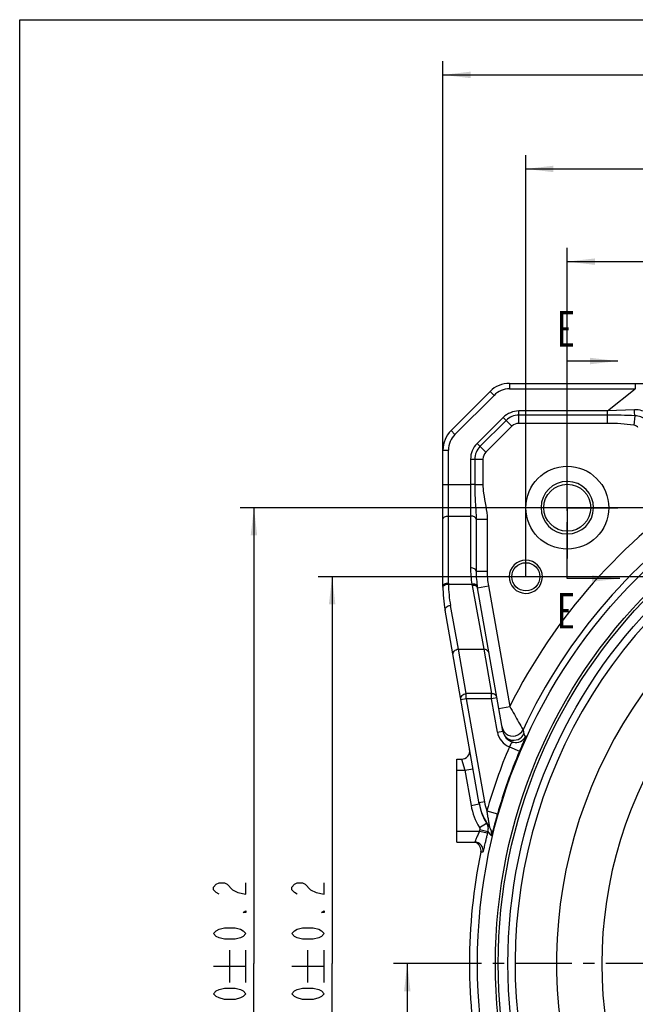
# Model space of a CAD drawing. Header units: millimetres. Extents: x 0 to 990, y 0 to 700.
# Tile 5 of 8: x 0 to 223, y 344 to 700. Entities that reach past the tile are written whole.
import ezdxf

# ---------------------------------------------------------------- set-up
doc = ezdxf.new("R2010")
doc.units = ezdxf.units.MM
doc.header["$LTSCALE"] = 54.45
doc.linetypes.add('CENTER', pattern=[0.6, 0.375, -0.075, 0.075, -0.075])
doc.layers.get('0').update_dxf_attribs({"linetype": 'CONTINUOUS'})
for name, color, linetype in [('010678030000_DXF_AXIS', 7, 'CONTINUOUS'), ('010678030000_DXF_DIMENSION', 7, 'CONTINUOUS'), ('010678030000_DXF_FORMAT', 7, 'CONTINUOUS'), ('010678030000_DXF_HATCHING', 7, 'CONTINUOUS'), ('010678030000DXF_CONTINUOUS_LINE', 7, 'CONTINUOUS')]:
    doc.layers.add(name, color=color, linetype=linetype)
doc.styles.get("Standard").update_dxf_attribs({"font": 'txt', "width": 0.7})
doc.dimstyles.new('DIMSTYLE_1', dxfattribs={"dimtxt": 11.666667, "dimasz": 10, "dimexe": 1.5, "dimexo": 0, "dimgap": 0.875, "dimtad": 1, "dimdsep": 46, "dimtxsty": 'Standard', "dimblk": '_FILLED', "dimblk1": '_FILLED', "dimblk2": '_FILLED', "dimcen": 0.09, "dimclrt": 5, "dimazin": 2, "dimtp": 0.01, "dimtm": 0.01, "dimtfac": 1, "dimtofl": 0, "dimtmove": 0, "dimatfit": 3, "dimldrblk": '_FILLED', "dimfxl": 0, "dimtolj": 1, "dimarcsym": 0})
doc.dimstyles.new('DIMSTYLE_3', dxfattribs={"dimtxt": 11.666667, "dimasz": 10, "dimexe": 1.5, "dimexo": 0, "dimgap": 0.875, "dimtad": 1, "dimdsep": 46, "dimtxsty": 'Standard', "dimblk": '_FILLED', "dimblk1": '_FILLED', "dimblk2": '_FILLED', "dimcen": 0.09, "dimclrt": 5, "dimazin": 2, "dimtol": 1, "dimtp": 0.03, "dimtm": 0.03, "dimtfac": 1, "dimtofl": 0, "dimtmove": 0, "dimatfit": 3, "dimldrblk": '_FILLED', "dimfxl": 0, "dimtolj": 1, "dimarcsym": 0})
doc.dimstyles.new('DIMSTYLE_4', dxfattribs={"dimtxt": 11.666667, "dimasz": 10, "dimexe": 1.5, "dimexo": 0, "dimgap": 0.875, "dimtad": 1, "dimdsep": 46, "dimtxsty": 'Standard', "dimblk": '_FILLED', "dimblk1": '_FILLED', "dimblk2": '_FILLED', "dimcen": 0.09, "dimclrt": 5, "dimazin": 2, "dimtol": 1, "dimtp": 0.2, "dimtm": 0.2, "dimtfac": 1, "dimtofl": 0, "dimtmove": 0, "dimatfit": 3, "dimldrblk": '_FILLED', "dimfxl": 0, "dimtolj": 1, "dimarcsym": 0})
doc.dimstyles.get("Standard").update_dxf_attribs({"dimtxt": 11.666667, "dimasz": 10, "dimexe": 1.5, "dimexo": 0, "dimtad": 1, "dimdsep": 46, "dimtxsty": 'Standard', "dimblk": '_FILLED', "dimblk1": '_FILLED', "dimblk2": '_FILLED', "dimcen": 0.09, "dimclrt": 5, "dimazin": 2, "dimtol": 1, "dimtp": 0.01, "dimtm": 0.01, "dimtfac": 1, "dimtofl": 0, "dimtmove": 0, "dimatfit": 3, "dimldrblk": '_FILLED', "dimfxl": 0, "dimtolj": 1, "dimarcsym": 0})

# ---------------------------------------------------------------- blocks, each defined once
blk = doc.blocks.new('_FILLED')
at = {"color": 0, "linetype": 'ByBlock'}
blk.add_solid([(0, 0), (-1, 0.117), (-1, -0.117)], dxfattribs=at)
blk = doc.blocks.new('*D6')
at = {"layer": '010678030000_DXF_DIMENSION', "color": 2, "linetype": 'Continuous'}
for p, q in [((153.14, 544.25), (153.14, 685.02)), ((573.14, 544.25), (573.14, 685.02)), ((153.14, 680.02), (363.14, 680.02)), ((573.14, 680.02), (363.14, 680.02))]:
    blk.add_line(p, q, dxfattribs=at)
at = {"layer": '010678030000_DXF_DIMENSION', "color": 2, "linetype": 'Continuous', "xscale": 10, "yscale": 10, "zscale": 10, "rotation": 180}
blk.add_blockref('_FILLED', (153.14, 680.02), dxfattribs=at)
at = {"layer": '010678030000_DXF_DIMENSION', "color": 2, "linetype": 'Continuous', "xscale": 10, "yscale": 10, "zscale": 10}
blk.add_blockref('_FILLED', (573.14, 680.02), dxfattribs=at)
blk = doc.blocks.new('*D8')
at = {"layer": '010678030000_DXF_DIMENSION', "color": 2, "linetype": 'Continuous'}
for p, q in [((198.14, 541.73), (198.14, 617.44)), ((528.14, 541.73), (528.14, 617.44)), ((198.14, 612.44), (363.14, 612.44)), ((528.14, 612.44), (363.14, 612.44))]:
    blk.add_line(p, q, dxfattribs=at)
at = {"layer": '010678030000_DXF_DIMENSION', "color": 2, "linetype": 'Continuous', "xscale": 10, "yscale": 10, "zscale": 10, "rotation": 180}
blk.add_blockref('_FILLED', (198.14, 612.44), dxfattribs=at)
at = {"layer": '010678030000_DXF_DIMENSION', "color": 2, "linetype": 'Continuous', "xscale": 10, "yscale": 10, "zscale": 10}
blk.add_blockref('_FILLED', (528.14, 612.44), dxfattribs=at)
blk = doc.blocks.new('*D9')
at = {"layer": '010678030000_DXF_DIMENSION', "color": 2, "linetype": 'Continuous'}
for p, q in [((183.14, 498.39), (183.14, 650.99)), ((543.14, 498.39), (543.14, 650.99)), ((183.14, 645.99), (363.14, 645.99)), ((543.14, 645.99), (363.14, 645.99))]:
    blk.add_line(p, q, dxfattribs=at)
at = {"layer": '010678030000_DXF_DIMENSION', "color": 2, "linetype": 'Continuous', "xscale": 10, "yscale": 10, "zscale": 10, "rotation": 180}
blk.add_blockref('_FILLED', (183.14, 645.99), dxfattribs=at)
at = {"layer": '010678030000_DXF_DIMENSION', "color": 2, "linetype": 'Continuous', "xscale": 10, "yscale": 10, "zscale": 10}
blk.add_blockref('_FILLED', (543.14, 645.99), dxfattribs=at)
blk = doc.blocks.new('*D10')
at = {"layer": '010678030000_DXF_DIMENSION', "color": 2, "linetype": 'Continuous'}
for p, q in [((162.31, 358.39), (135.24, 358.39)), ((140.24, 358.39), (140.24, 273.39)), ((140.24, 188.39), (140.24, 273.39)), ((228.14, 188.39), (135.24, 188.39))]:
    blk.add_line(p, q, dxfattribs=at)
at = {"layer": '010678030000_DXF_DIMENSION', "color": 2, "linetype": 'Continuous', "xscale": 10, "yscale": 10, "zscale": 10}
for p, rotation in [((140.24, 358.39), 90), ((140.24, 188.39), 270)]:
    blk.add_blockref('_FILLED', p, dxfattribs=dict(at, rotation=rotation))
blk = doc.blocks.new('*D11')
at = {"layer": '010678030000_DXF_DIMENSION', "color": 2, "linetype": 'Continuous'}
for p, q in [((543.14, 498.39), (108.05, 498.39)), ((113.05, 498.39), (113.05, 358.39)), ((113.05, 218.39), (113.05, 358.39)), ((543.14, 218.39), (108.05, 218.39))]:
    blk.add_line(p, q, dxfattribs=at)
at = {"layer": '010678030000_DXF_DIMENSION', "color": 2, "linetype": 'Continuous', "xscale": 10, "yscale": 10, "zscale": 10}
for p, rotation in [((113.05, 498.39), 90), ((113.05, 218.39), 270)]:
    blk.add_blockref('_FILLED', p, dxfattribs=dict(at, rotation=rotation))
blk = doc.blocks.new('*D12')
at = {"layer": '010678030000_DXF_DIMENSION', "color": 2, "linetype": 'Continuous'}
for p, q in [((509.81, 523.39), (79.76, 523.39)), ((84.76, 523.39), (84.76, 358.39)), ((84.76, 193.39), (84.76, 358.39)), ((509.81, 193.39), (79.76, 193.39))]:
    blk.add_line(p, q, dxfattribs=at)
at = {"layer": '010678030000_DXF_DIMENSION', "color": 2, "linetype": 'Continuous', "xscale": 10, "yscale": 10, "zscale": 10}
for p, rotation in [((84.76, 523.39), 90), ((84.76, 193.39), 270)]:
    blk.add_blockref('_FILLED', p, dxfattribs=dict(at, rotation=rotation))
blk = doc.blocks.new('XSEC_FILLED')
at = {"color": 0, "linetype": 'ByBlock'}
blk.add_solid([(0, 0), (-1, 0.117), (-1, -0.117)], dxfattribs=at)
blk = doc.blocks.new('HATCHING_BL0', base_point=(504.67, 537.12))
at = {"layer": '010678030000_DXF_HATCHING', "color": 7, "linetype": 'CENTER'}
for p, q in [((198.14, 543.14), (198.14, 576.47)), ((198.14, 497.77), (198.14, 531.11))]:
    blk.add_line(p, q, dxfattribs=at)
at = {"layer": '010678030000_DXF_HATCHING', "color": 2, "linetype": 'Continuous'}
for p, q in [((789.72, 568.39), (789.23, 567.9)), ((813.24, 553.97), (791.16, 531.89)), ((811.66, 514.46), (798.19, 500.98))]:
    blk.add_line(p, q, dxfattribs=at)
at = {"layer": '010678030000_DXF_HATCHING', "color": 9, "linetype": 'CENTER'}
blk.add_line((198.14, 531.11), (198.14, 543.14), dxfattribs=at)
at = {"layer": '010678030000_DXF_HATCHING', "color": 7, "linetype": 'Continuous', "const_width": 1.17}
for points in [[(200.18, 582.3), (196.1, 582.3), (196.1, 593.97), (200.18, 593.97)], [(196.1, 588.14), (198.65, 588.14)], [(200.18, 480.27), (196.1, 480.27), (196.1, 491.94), (200.18, 491.94)], [(196.1, 486.11), (198.65, 486.11)]]:
    blk.add_lwpolyline(points, dxfattribs=at)
at = {"layer": '010678030000_DXF_HATCHING', "color": 7, "linetype": 'Continuous'}
for points in [[(216.38, 576.47), (198.14, 576.47)], [(217.14, 497.77), (198.14, 497.77)]]:
    blk.add_leader(points, dimstyle='Standard', override={"dimtad": 0, "dimldrblk": 'XSEC_FILLED'}, dxfattribs=at)

msp = doc.modelspace()

# ---------------------------------------------------------------- linework, layer by layer
at = {"layer": '010678030000_DXF_AXIS', "color": 7, "linetype": 'CENTER'}
for p, q in [((198.139, 523.393), (198.139, 541.726)), ((198.139, 523.393), (179.805, 523.393)), ((198.139, 523.393), (198.139, 505.06)), ((198.139, 523.393), (216.472, 523.393)), ((363.139, 358.393), (162.305, 358.393))]:
    msp.add_line(p, q, dxfattribs=at)
at = {"layer": '010678030000_DXF_DIMENSION', "color": 5, "linetype": 'Continuous'}
for p, q in [((76.009, 351.587), (76.009, 363.254)), ((81.842, 351.587), (81.842, 363.254)), ((104.296, 351.587), (104.296, 363.254)), ((110.129, 351.587), (110.129, 363.254)), ((70.175, 357.421), (81.842, 357.421)), ((98.463, 357.421), (110.129, 357.421))]:
    msp.add_line(p, q, dxfattribs=at)
for points in [[(72.12, 383.574), (71.147, 384.084), (70.175, 385.105), (70.175, 386.126), (71.147, 387.146), (72.12, 387.657), (74.064, 387.657), (75.036, 387.146)], [(75.036, 387.146), (76.981, 385.105), (78.925, 384.084), (81.842, 383.574), (81.842, 387.657)], [(100.407, 383.574), (99.435, 384.084), (98.463, 385.105), (98.463, 386.126), (99.435, 387.146), (100.407, 387.657), (102.352, 387.657), (103.324, 387.146)], [(103.324, 387.146), (105.268, 385.105), (107.213, 384.084), (110.129, 383.574), (110.129, 387.657)], [(81.842, 377.449), (81.842, 376.938), (80.87, 376.938), (81.842, 377.449)], [(110.129, 377.449), (110.129, 376.938), (109.157, 376.938), (110.129, 377.449)], [(81.842, 369.282), (80.87, 368.261), (79.897, 367.751), (77.953, 367.24), (74.064, 367.24), (72.12, 367.751), (71.147, 368.261), (70.175, 369.282), (71.147, 370.303), (72.12, 370.813), (74.064, 371.324), (77.953, 371.324), (79.897, 370.813), (80.87, 370.303), (81.842, 369.282)], [(110.129, 369.282), (109.157, 368.261), (108.185, 367.751), (106.241, 367.24), (102.352, 367.24), (100.407, 367.751), (99.435, 368.261), (98.463, 369.282), (99.435, 370.303), (100.407, 370.813), (102.352, 371.324), (106.241, 371.324), (108.185, 370.813), (109.157, 370.303), (110.129, 369.282)], [(81.842, 347.504), (80.87, 346.483), (79.897, 345.973), (77.953, 345.462), (74.064, 345.462), (72.12, 345.973), (71.147, 346.483), (70.175, 347.504), (71.147, 348.525), (72.12, 349.035), (74.064, 349.546), (77.953, 349.546), (79.897, 349.035), (80.87, 348.525), (81.842, 347.504)], [(110.129, 347.504), (109.157, 346.483), (108.185, 345.973), (106.241, 345.462), (102.352, 345.462), (100.407, 345.973), (99.435, 346.483), (98.463, 347.504), (99.435, 348.525), (100.407, 349.035), (102.352, 349.546), (106.241, 349.546), (108.185, 349.035), (109.157, 348.525), (110.129, 347.504)]]:
    msp.add_lwpolyline(points, dxfattribs=at)
at = {"layer": '010678030000_DXF_FORMAT', "color": 7, "linetype": 'Continuous'}
for p, q in [((0, 0), (0, 700)), ((0, 700), (990, 700))]:
    msp.add_line(p, q, dxfattribs=at)
at = {"layer": '010678030000DXF_CONTINUOUS_LINE', "color": 9, "linetype": 'Continuous'}
for p, q in [((177.281, 568.393), (177.281, 566.393)), ((222.746, 568.393), (222.746, 566.393)), ((157.482, 549.908), (171.624, 564.05)), ((170.21, 565.464), (171.624, 564.05)), ((177.281, 566.393), (222.746, 566.393)), ((212.685, 558.393), (222.746, 566.393)), ((174.938, 556.05), (165.482, 546.594)), ((178.1, 552.888), (174.938, 556.05)), ((180.594, 553.921), (180.594, 558.393)), ((212.685, 558.393), (180.594, 558.393)), ((212.686, 556.902), (180.594, 556.902)), ((222.456, 558.841), (212.685, 558.393)), ((212.686, 553.921), (212.686, 558.393)), ((222.622, 556.687), (222.24, 553.274)), ((175.992, 554.996), (166.536, 545.54)), ((178.1, 552.888), (168.644, 543.432)), ((212.686, 553.921), (180.594, 553.921)), ((156.068, 551.322), (157.482, 549.908)), ((168.644, 543.432), (165.482, 546.594)), ((153.139, 544.251), (155.139, 544.251)), ((155.139, 496.133), (155.139, 544.251)), ((163.139, 540.937), (163.139, 501.629)), ((163.139, 540.937), (167.611, 540.937)), ((164.629, 540.937), (164.629, 531.844)), ((167.611, 540.937), (167.611, 531.843)), ((153.139, 531.843), (163.139, 531.843)), ((164.629, 531.843), (167.611, 531.843)), ((155.139, 520.371), (163.139, 520.371)), ((165.139, 519.193), (169.139, 519.193)), ((169.139, 519.237), (169.139, 500.482)), ((165.139, 500.482), (169.139, 500.482)), ((155.14, 495.744), (163.61, 495.743)), ((163.701, 495.222), (167.895, 472.202)), ((165.67, 494.404), (169.61, 495.099)), ((169.61, 495.099), (177.303, 451.467)), ((158.756, 472.202), (155.868, 488.054)), ((161.593, 456.116), (158.756, 472.202)), ((158.756, 472.202), (167.895, 472.202)), ((167.895, 472.202), (170.731, 456.116)), ((161.593, 454.184), (161.593, 456.116)), ((170.731, 456.116), (161.593, 456.116)), ((170.731, 454.184), (170.731, 456.116)), ((161.593, 454.184), (159.623, 453.837)), ((161.593, 454.184), (168.164, 416.916)), ((170.731, 454.184), (161.593, 454.184)), ((172.701, 454.531), (170.731, 454.184)), ((172.848, 442.177), (170.731, 454.184)), ((173.364, 450.772), (177.303, 451.467)), ((172.848, 442.177), (174.818, 442.525)), ((182.112, 443.045), (182.391, 441.548)), ((177.174, 436.881), (180.858, 435.326)), ((159.829, 432.393), (161.063, 428.394)), ((158.139, 428.393), (161.063, 428.394)), ((161.063, 428.393), (164.017, 428.914)), ((161.063, 428.394), (163.306, 415.675)), ((168.164, 416.916), (166.194, 416.569)), ((163.306, 415.675), (166.26, 416.196)), ((169.027, 413.747), (172.873, 412.65)), ((158.139, 406.393), (166.348, 406.393)), ((166.348, 406.393), (169.262, 405.682)), ((166.349, 407.645), (168.907, 409.213)), ((166.468, 406.883), (169.38, 406.165)), ((167.584, 398.786), (166.855, 398.788))]:
    msp.add_line(p, q, dxfattribs=at)
at = {"layer": '010678030000DXF_CONTINUOUS_LINE', "color": 7, "linetype": 'Continuous'}
for p, q in [((177.281, 568.393), (227.281, 568.393)), ((156.068, 551.322), (170.21, 565.464)), ((153.139, 494.986), (153.139, 544.251)), ((165.139, 519.224), (165.139, 500.482)), ((174.818, 442.525), (165.67, 494.404)), ((166.26, 416.194), (153.898, 486.303)), ((158.139, 402.393), (158.139, 432.393)), ((158.139, 432.393), (159.829, 432.393)), ((158.139, 402.393), (164.646, 402.393))]:
    msp.add_line(p, q, dxfattribs=at)
for centre, radius in [((363.139, 358.393), 197.5), ((363.139, 358.393), 191), ((363.139, 358.393), 190), ((363.139, 358.393), 186.5), ((198.139, 523.393), 15), ((198.139, 523.393), 8.5), ((183.139, 498.393), 5.1)]:
    msp.add_circle(centre, radius, dxfattribs=at)
for centre, radius, start, end in [((177.281, 558.393), 10, 90, 135), ((163.139, 544.251), 10, 135, 180), ((198.139, 523.393), 9.5, 90, 89.16603), ((183.139, 498.393), 6, 0, 358.44775), ((200.139, 500.482), 35, 180.00001, 189.99995), ((203.139, 494.986), 50, 180, 190.00005), ((179.742, 443.393), 5, 190, 255.7769), ((179.496, 442.423), 4, 255.78024, 335.41908), ((159.829, 435.393), 3, 270.00011, 9.99939), ((185.894, 420.043), 20.004, 190.00257, 217.16339), ((185.944, 419.666), 19.987, 190.00328, 195.78156), ((185.978, 419.675), 20.022, 195.77944, 198.21074), ((186.022, 419.699), 20.072, 198.23646, 211.49411), ((164.646, 399.393), 3, 348.32769, 89.99376), ((363.139, 358.393), 200.398, 168.37086, 191.62914)]:
    msp.add_arc(centre, radius, start, end, dxfattribs=at)
at = {"layer": '010678030000DXF_CONTINUOUS_LINE', "color": 9, "linetype": 'Continuous'}
for centre, radius, start, end in [((177.281, 558.393), 8, 90, 135), ((180.594, 550.393), 8, 90, 135), ((180.594, 550.393), 6.509, 90, 135), ((180.594, 550.393), 3.528, 90, 135), ((163.139, 544.251), 8, 135, 180), ((171.139, 540.937), 8, 135, 180), ((171.139, 540.937), 6.509, 135, 180), ((171.139, 540.937), 3.528, 135, 180), ((363.139, 358.393), 183.895, 91.99397, 225.39297), ((363.139, 358.393), 207.84, 123.54276, 153.3965), ((363.139, 358.393), 199.841, 123.21039, 154.93808), ((363.139, 358.393), 168.897, 314.60755, 225.39245), ((363.139, 358.393), 152.508, 313.04039, 226.9596), ((200.197, 501.634), 37.059, 180.00727, 189.14576), ((200.139, 500.482), 31, 180, 190), ((203.116, 496.133), 47.978, 179.99994, 180.46472), ((200.15, 496.124), 45.012, 180.4837, 190.32771), ((197.886, 501.45), 34.749, 189.45275, 190.32632), ((179.742, 443.393), 7, 190, 248.4751), ((178.754, 443.215), 3.998, 189.95085, 252.27595), ((178.489, 444.743), 4.001, 231.43003, 334.89929), ((363.139, 358.393), 201.85, 157.11731, 164.08376), ((363.139, 358.393), 197.85, 157.11737, 164.08376), ((185.946, 420.057), 18.058, 190.01547, 200.45307), ((363.139, 358.393), 202.56, 166.14983, 166.29248), ((17.437, 281.812), 197.925, 39.59441, 40.06709), ((165.476, 407.125), 4.021, 346.18474, 2.95861), ((166.767, 405.544), 3.998, 346.48209, 37.17226), ((363.139, 358.393), 199.561, 166.14981, 166.29242), ((265.756, 483.797), 123.754, 218.85227, 219.78317)]:
    msp.add_arc(centre, radius, start, end, dxfattribs=at)
for points in [[(222.622, 556.687), (219.311, 556.808), (215.999, 556.902), (212.686, 556.902)], [(222.24, 553.274), (219.068, 553.629), (215.878, 553.921), (212.686, 553.921)], [(174.55, 444.045), (174.633, 443.573), (174.805, 443.11), (175.05, 442.698)], [(175.05, 442.698), (175.294, 442.286), (175.619, 441.913), (175.994, 441.614)], [(177.536, 439.407), (177.994, 439.261), (178.487, 439.197), (178.967, 439.223)], [(178.967, 439.223), (179.911, 439.273), (180.889, 439.704), (181.562, 440.367)], [(181.562, 440.367), (181.905, 440.705), (182.19, 441.111), (182.391, 441.548)], [(163.306, 415.675), (163.802, 412.856), (164.853, 410.085), (166.349, 407.645)], [(166.349, 407.645), (166.484, 407.426), (166.529, 407.132), (166.468, 406.883)], [(168.907, 409.213), (169.25, 408.654), (169.457, 407.988), (169.491, 407.332)]]:
    msp.add_open_spline(points, degree=3, dxfattribs=at)
for points, knots in [([(222.622, 556.687), (222.532, 556.988), (222.453, 557.713), (222.439, 558.434), (222.456, 558.841)], [0, 0, 0, 0, 0.4351694, 1, 1, 1, 1]), ([(227.335, 557.302), (226.681, 557.829), (225.111, 558.666), (223.349, 558.882), (222.456, 558.841)], [0, 0, 0, 0, 0.484752, 1, 1, 1, 1]), ([(226.543, 555.151), (226.017, 555.611), (224.787, 556.389), (223.35, 556.678), (222.622, 556.687)], [0, 0, 0, 0, 0.4897576, 1, 1, 1, 1]), ([(223.718, 552.41), (223.417, 552.721), (222.954, 553.116), (222.385, 553.258), (222.24, 553.274)], [0, 0, 0, 0, 0.7489516, 1, 1, 1, 1]), ([(164.629, 531.844), (164.526, 531.844), (164.029, 531.841), (163.532, 531.843), (163.139, 531.843)], [0, 0, 0, 0, 0.2086634, 1, 1, 1, 1]), ([(164.629, 531.844), (164.629, 529.697), (164.813, 525.491), (165.137, 521.291), (165.139, 519.229)], [0, 0, 0, 0, 0.5101347, 1, 1, 1, 1]), ([(167.611, 531.843), (167.611, 530.784), (167.977, 526.556), (169.139, 522.412), (169.139, 519.237)], [0, 0, 0, 0, 0.2501388, 1, 1, 1, 1]), ([(153.139, 519.224), (153.139, 519.557), (153.622, 520.059), (154.388, 520.312), (154.882, 520.371), (155.139, 520.371)], [0, 0, 0, 0, 0.4057824, 0.6875885, 1, 1, 1, 1]), ([(165.139, 519.224), (165.138, 519.379), (165.001, 519.725), (164.531, 520.085), (163.886, 520.318), (163.395, 520.371), (163.139, 520.371)], [0, 0, 0, 0, 0.1857873, 0.4142237, 0.6920259, 1, 1, 1, 1]), ([(165.139, 500.482), (165.139, 500.815), (164.655, 501.317), (163.889, 501.569), (163.395, 501.629), (163.139, 501.629)], [0, 0, 0, 0, 0.4057732, 0.687981, 1, 1, 1, 1]), ([(153.139, 494.986), (153.139, 495.319), (153.622, 495.821), (154.388, 496.073), (154.882, 496.133), (155.139, 496.133)], [0, 0, 0, 0, 0.4057732, 0.687981, 1, 1, 1, 1]), ([(153.405, 495.157), (153.498, 495.252), (154.006, 495.619), (154.654, 495.741), (155.14, 495.743)], [0, 0, 0, 0, 0.2144491, 1, 1, 1, 1]), ([(165.584, 494.914), (165.535, 495.22), (165.041, 495.619), (164.306, 495.767), (163.847, 495.769), (163.61, 495.743)], [0, 0, 0, 0, 0.4063075, 0.6864841, 1, 1, 1, 1]), ([(153.14, 494.58), (153.14, 494.63), (153.164, 494.846), (153.289, 495.04), (153.405, 495.157)], [0, 0, 0, 0, 0.2327099, 1, 1, 1, 1]), ([(164.632, 495.193), (164.559, 495.207), (164.251, 495.253), (163.936, 495.249), (163.701, 495.222)], [0, 0, 0, 0, 0.2394816, 1, 1, 1, 1]), ([(165.67, 494.404), (165.636, 494.598), (165.331, 494.998), (164.884, 495.144), (164.632, 495.193)], [0, 0, 0, 0, 0.4338957, 1, 1, 1, 1]), ([(153.898, 486.303), (153.864, 486.5), (153.932, 486.951), (154.379, 487.505), (155.054, 487.902), (155.589, 488.029), (155.868, 488.054)], [0, 0, 0, 0, 0.2057533, 0.4414532, 0.7117762, 1, 1, 1, 1]), ([(156.786, 469.923), (156.692, 470.461), (157.035, 471.693), (158.196, 472.196), (158.756, 472.202)], [0, 0, 0, 0, 0.4933028, 1, 1, 1, 1]), ([(169.864, 470.618), (169.787, 471.055), (169.283, 471.906), (168.349, 472.208), (167.895, 472.202)], [0, 0, 0, 0, 0.4942968, 1, 1, 1, 1]), ([(159.623, 453.837), (159.528, 454.374), (159.872, 455.606), (161.032, 456.109), (161.593, 456.116)], [0, 0, 0, 0, 0.493276, 1, 1, 1, 1]), ([(172.701, 454.531), (172.624, 454.968), (172.119, 455.819), (171.185, 456.121), (170.731, 456.116)], [0, 0, 0, 0, 0.494265, 1, 1, 1, 1]), ([(177.303, 451.467), (177.859, 450.481), (179.456, 447.67), (181.054, 444.86), (182.112, 443.045)], [0, 0, 0, 0, 0.35017, 1, 1, 1, 1]), ([(178.514, 438.546), (178.581, 438.529), (178.263, 438.416), (178.133, 438.327), (177.904, 438.125), (177.719, 437.878), (177.458, 437.461), (177.288, 437.119), (177.174, 436.881)], [0, 0, 0, 0, 0.0956259, 0.2048704, 0.3300846, 0.4748254, 0.6380534, 1, 1, 1, 1]), ([(183.133, 440.76), (183.142, 440.757), (183.119, 440.703), (183.106, 440.641), (183.049, 440.503), (182.947, 440.239), (182.757, 439.787), (182.478, 439.128), (182.131, 438.318), (181.583, 437.036), (181.153, 436.024), (180.858, 435.326)], [0, 0, 0, 0, 0.0048111, 0.0189194, 0.0423772, 0.0749739, 0.1662966, 0.2896427, 0.4407276, 0.6140179, 1, 1, 1, 1]), ([(182.391, 441.548), (182.434, 441.344), (182.623, 440.987), (182.971, 440.801), (183.133, 440.76)], [0, 0, 0, 0, 0.5536211, 1, 1, 1, 1]), ([(169.027, 413.747), (169.091, 413.196), (169.204, 412.373), (169.378, 411.283), (169.516, 410.474), (169.656, 409.69), (169.774, 409.045), (169.853, 408.593), (169.918, 408.254), (169.922, 408.151), (169.968, 407.94), (169.953, 407.96)], [0, 0, 0, 0, 0.2836123, 0.4249292, 0.5651892, 0.7029505, 0.834534, 0.8950944, 0.9482369, 0.9870019, 1, 1, 1, 1]), ([(172.873, 412.65), (172.613, 411.739), (172.236, 410.387), (171.756, 408.618), (171.429, 407.396), (171.179, 406.456), (171.003, 405.797), (170.893, 405.387), (170.804, 405.075), (170.733, 404.802), (170.692, 404.719), (170.664, 404.597), (170.654, 404.609)], [0, 0, 0, 0, 0.340634, 0.5048412, 0.6589089, 0.7955472, 0.8543733, 0.9050389, 0.9461155, 0.976268, 0.9944088, 1, 1, 1, 1]), ([(166.348, 406.393), (166.138, 405.901), (165.835, 405.181), (165.454, 404.256), (165.206, 403.654), (164.998, 403.15), (164.852, 402.8), (164.758, 402.592), (164.709, 402.485), (164.675, 402.431), (164.656, 402.393), (164.646, 402.393)], [0, 0, 0, 0, 0.3687674, 0.5385284, 0.6903137, 0.8178656, 0.9150769, 0.9506726, 0.9768414, 0.9932926, 1, 1, 1, 1]), ([(169.262, 405.682), (169.153, 405.237), (168.942, 404.363), (168.638, 403.091), (168.361, 401.916), (168.119, 400.883), (167.941, 400.129), (167.82, 399.628), (167.748, 399.336), (167.688, 399.111), (167.646, 398.934), (167.608, 398.853), (167.597, 398.786), (167.584, 398.786)], [0, 0, 0, 0, 0.1935018, 0.380197, 0.5524546, 0.703893, 0.8286991, 0.8794712, 0.921834, 0.9553455, 0.97964, 0.994538, 1, 1, 1, 1])]:
    msp.add_open_spline(points, degree=3, knots=knots, dxfattribs=at)
at = {"layer": '010678030000DXF_CONTINUOUS_LINE', "color": 7, "linetype": 'Continuous'}
for points in [[(165.872, 401.667), (165.52, 401.97), (165.085, 402.195), (164.634, 402.306)], [(166.883, 399.841), (166.779, 400.529), (166.4, 401.214), (165.872, 401.667)], [(166.855, 398.788), (166.925, 399.132), (166.935, 399.494), (166.883, 399.841)]]:
    msp.add_open_spline(points, degree=3, dxfattribs=at)

# ---------------------------------------------------------------- block references
msp.add_blockref('HATCHING_BL0', (504.666, 537.122))

# ---------------------------------------------------------------- dimensions: what is measured, and where the dimension line sits
at = {"layer": '010678030000_DXF_DIMENSION', "color": 2, "linetype": 'Continuous'}
for base, p1, p2, dimstyle, picture, middle in [((573.139, 680.022), (153.139, 544.251), (573.139, 544.251), 'DIMSTYLE_1', '*D6', (350.889, 680.022)), ((543.139, 645.987), (183.139, 498.393), (543.139, 498.393), 'DIMSTYLE_4', '*D9', (331.833, 645.987)), ((528.139, 612.439), (198.139, 541.726), (528.139, 541.726), 'DIMSTYLE_4', '*D8', (331.833, 612.439))]:
    dim = msp.add_linear_dim(base=base, p1=p1, p2=p2, dimstyle=dimstyle, dxfattribs=at)
    dim.commit()
    dim.dimension.update_dxf_attribs({"geometry": picture, "text_midpoint": middle, "dimtype": 160})
for base, p1, p2, dimstyle, picture, middle in [((84.759, 193.393), (509.805, 523.393), (509.805, 193.393), 'DIMSTYLE_4', '*D12', (84.759, 327.087)), ((113.046, 218.393), (543.139, 498.393), (543.139, 218.393), 'DIMSTYLE_4', '*D11', (113.046, 327.087)), ((140.24, 188.393), (162.305, 358.393), (228.139, 188.393), 'DIMSTYLE_3', '*D10', (140.24, 231.082))]:
    dim = msp.add_linear_dim(base=base, p1=p1, p2=p2, angle=270, dimstyle=dimstyle, dxfattribs=at)
    dim.commit()
    dim.dimension.update_dxf_attribs({"geometry": picture, "text_midpoint": middle, "dimtype": 160})

doc.saveas('drawing.dxf')
